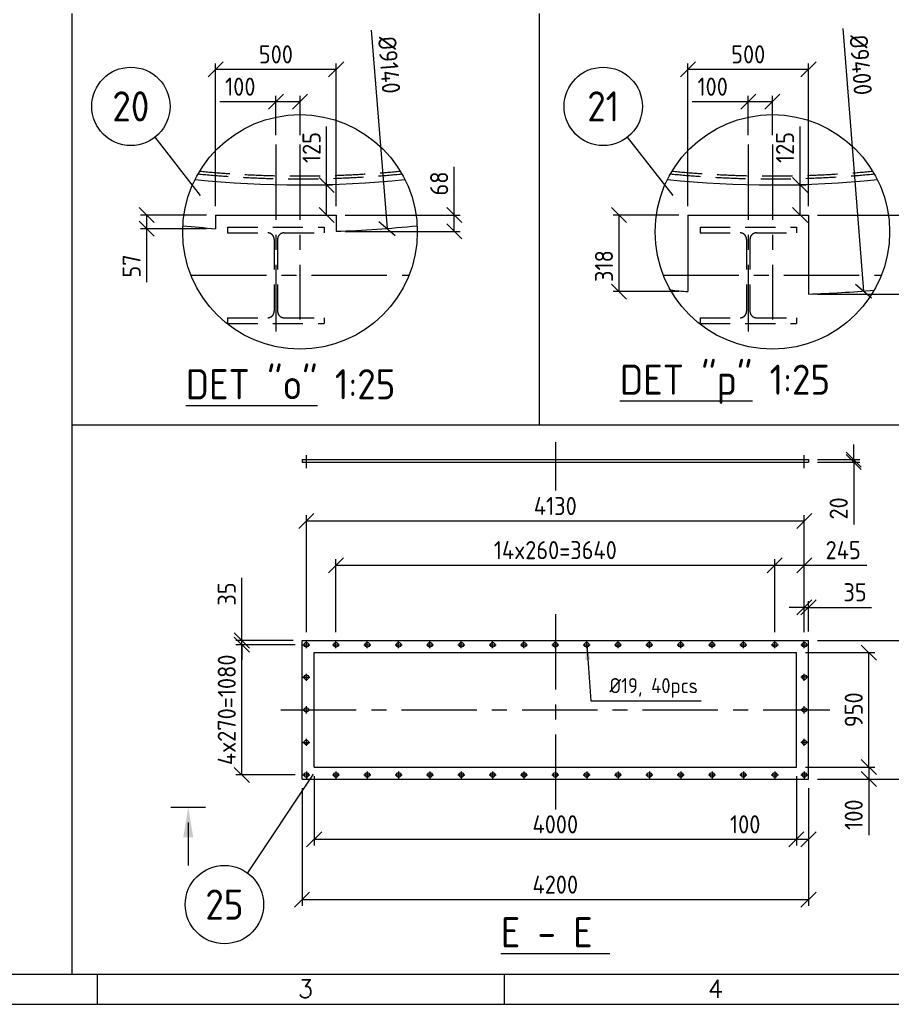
# Model space of a CAD drawing. Extents: x 0 to 84100, y 0 to 59400.
# Tile 2 of 25: x 14458 to 28916, y 500 to 16835. Entities that reach past the tile are written whole.
import ezdxf
from ezdxf.enums import TextEntityAlignment as Align

# ---------------------------------------------------------------- set-up
doc = ezdxf.new("R2010")
doc.units = 0
doc.header["$LTSCALE"] = 1000
doc.linetypes.add('CENTER', pattern=[2, 1.25, -0.25, 0.25, -0.25])
doc.linetypes.add('DASHED', pattern=[0.75, 0.5, -0.25])
doc.layers.get('0').update_dxf_attribs({"linetype": 'CONTINUOUS'})
doc.layers.get('DEFPOINTS').update_dxf_attribs({"linetype": 'CONTINUOUS'})
for name, color, linetype in [('STG-CEN-18', 1, 'CENTER'), ('STG-CON-50', 4, 'CONTINUOUS'), ('STG-DAS-18', 1, 'DASHED'), ('STX-DIM-18', 1, 'CONTINUOUS'), ('STX-INFO-25', 2, 'CONTINUOUS'), ('STX-NUM-25', 1, 'CONTINUOUS'), ('STX-RAS-18', 1, 'CONTINUOUS')]:
    doc.layers.add(name, color=color, linetype=linetype)
doc.styles.add('ROMANS', font='romans.shx')
doc.styles.get("Standard").update_dxf_attribs({"font": 'isocp.shx'})
doc.dimstyles.get("Standard").update_dxf_attribs({"dimscale": 100, "dimtxt": 3, "dimasz": 2.5, "dimexe": 1, "dimexo": 1.25, "dimgap": 0.6, "dimtad": 1, "dimtih": 1, "dimtoh": 1, "dimdec": 1, "dimzin": 0, "dimtxsty": 'STANDARD', "dimblk1": 'OBLIQUE', "dimblk2": 'OBLIQUE', "dimsah": 1, "dimcen": 0.09, "dimclrd": 1, "dimclre": 1, "dimclrt": 1, "dimazin": 3, "dimtfac": 1, "dimtdec": 1, "dimtofl": 0, "dimtmove": 0, "dimatfit": 3, "dimtolj": 1, "dimtzin": 0})
doc.dimstyles.new('STANDARD$0', dxfattribs={"dimscale": 100, "dimtxt": 3, "dimasz": 2.5, "dimexe": 1, "dimexo": 1.5, "dimgap": 1, "dimtad": 1, "dimdec": 0, "dimzin": 1, "dimtxsty": 'STANDARD', "dimblk": 'OBLIQUE', "dimcen": 0.09, "dimclrd": 1, "dimclre": 1, "dimclrt": 1, "dimazin": 3, "dimtfac": 1, "dimtdec": 0, "dimtmove": 0, "dimatfit": 3, "dimtolj": 1, "dimtzin": 1})

# ---------------------------------------------------------------- blocks, each defined once
blk = doc.blocks.new('_OBLIQUE')
at = {"color": 0, "linetype": 'BYBLOCK'}
blk.add_line((-0.5, -0.5), (0.5, 0.5), dxfattribs=at)
blk = doc.blocks.new('*D77')
at = {"layer": 'DEFPOINTS', "color": 0, "linetype": 'CONTINUOUS'}
for p in [(27543, 7086), (27543, 6536), (27473, 6525)]:
    blk.add_point(p, dxfattribs=at)
at = {"layer": 'STX-DIM-18', "color": 1, "linetype": 'CONTINUOUS'}
for p, q in [((27473, 7086), (27223, 7086)), ((27473, 6675), (27473, 7186)), ((27473, 7086), (27543, 7086)), ((27543, 6686), (27543, 7186)), ((27543, 7086), (28586, 7086))]:
    blk.add_line(p, q, dxfattribs=at)
at = {"layer": 'STX-DIM-18', "color": 1, "linetype": 'CONTINUOUS', "xscale": 250, "yscale": 250, "zscale": 250}
blk.add_blockref('_OBLIQUE', (27473, 7086), dxfattribs=at)
at = {"layer": 'STX-DIM-18', "color": 1, "linetype": 'CONTINUOUS', "xscale": 250, "yscale": 250, "zscale": 250, "rotation": 180}
blk.add_blockref('_OBLIQUE', (27543, 7086), dxfattribs=at)
at = {"layer": 'STX-DIM-18', "color": 1, "linetype": 'CONTINUOUS', "insert": (28315, 7336), "char_height": 300, "attachment_point": 5}
blk.add_mtext('\\A1;35', dxfattribs=at)
blk = doc.blocks.new('*D78')
at = {"layer": 'DEFPOINTS', "color": 0, "linetype": 'CONTINUOUS'}
for p in [(26983, 7785), (19703, 6525), (26983, 6525)]:
    blk.add_point(p, dxfattribs=at)
at = {"layer": 'STX-DIM-18', "color": 1, "linetype": 'CONTINUOUS'}
for p, q in [((19703, 6675), (19703, 7885)), ((26983, 6675), (26983, 7885)), ((19703, 7785), (26983, 7785))]:
    blk.add_line(p, q, dxfattribs=at)
at = {"layer": 'STX-DIM-18', "color": 1, "linetype": 'CONTINUOUS', "xscale": 250, "yscale": 250, "zscale": 250, "rotation": 180}
blk.add_blockref('_OBLIQUE', (19703, 7785), dxfattribs=at)
at = {"layer": 'STX-DIM-18', "color": 1, "linetype": 'CONTINUOUS', "xscale": 250, "yscale": 250, "zscale": 250}
blk.add_blockref('_OBLIQUE', (26983, 7785), dxfattribs=at)
at = {"layer": 'STX-DIM-18', "color": 1, "linetype": 'CONTINUOUS', "insert": (23343, 8035), "char_height": 300, "attachment_point": 5}
blk.add_mtext('\\A1;14x260=3640', dxfattribs=at)
blk = doc.blocks.new('*D79')
at = {"layer": 'DEFPOINTS', "color": 0, "linetype": 'CONTINUOUS'}
for p in [(27473, 7785), (26983, 6525), (27473, 6525)]:
    blk.add_point(p, dxfattribs=at)
at = {"layer": 'STX-DIM-18', "color": 1, "linetype": 'CONTINUOUS'}
for p, q in [((26983, 6675), (26983, 7885)), ((27473, 6675), (27473, 7885)), ((26983, 7785), (27473, 7785)), ((27473, 7785), (28513, 7785))]:
    blk.add_line(p, q, dxfattribs=at)
at = {"layer": 'STX-DIM-18', "color": 1, "linetype": 'CONTINUOUS', "xscale": 250, "yscale": 250, "zscale": 250, "rotation": 180}
blk.add_blockref('_OBLIQUE', (26983, 7785), dxfattribs=at)
at = {"layer": 'STX-DIM-18', "color": 1, "linetype": 'CONTINUOUS', "xscale": 250, "yscale": 250, "zscale": 250}
blk.add_blockref('_OBLIQUE', (27473, 7785), dxfattribs=at)
at = {"layer": 'STX-DIM-18', "color": 1, "linetype": 'CONTINUOUS', "insert": (28118, 8035), "char_height": 300, "attachment_point": 5}
blk.add_mtext('\\A1;245', dxfattribs=at)
blk = doc.blocks.new('*D80')
at = {"layer": 'DEFPOINTS', "color": 0, "linetype": 'CONTINUOUS'}
for p in [(19213, 8517), (19213, 6525), (27473, 6525)]:
    blk.add_point(p, dxfattribs=at)
at = {"layer": 'STX-DIM-18', "color": 1, "linetype": 'CONTINUOUS'}
for p, q in [((19213, 6675), (19213, 8617)), ((27473, 8517), (19213, 8517)), ((27473, 6675), (27473, 8617))]:
    blk.add_line(p, q, dxfattribs=at)
at = {"layer": 'STX-DIM-18', "color": 1, "linetype": 'CONTINUOUS', "xscale": 250, "yscale": 250, "zscale": 250, "rotation": 180}
blk.add_blockref('_OBLIQUE', (19213, 8517), dxfattribs=at)
at = {"layer": 'STX-DIM-18', "color": 1, "linetype": 'CONTINUOUS', "xscale": 250, "yscale": 250, "zscale": 250}
blk.add_blockref('_OBLIQUE', (27473, 8517), dxfattribs=at)
at = {"layer": 'STX-DIM-18', "color": 1, "linetype": 'CONTINUOUS', "insert": (23343, 8767), "char_height": 300, "attachment_point": 5}
blk.add_mtext('\\A1;4130', dxfattribs=at)
blk = doc.blocks.new('*D81')
at = {"layer": 'DEFPOINTS', "color": 0, "linetype": 'CONTINUOUS'}
for p in [(18143, 6536), (19143, 6536), (19154, 6466)]:
    blk.add_point(p, dxfattribs=at)
at = {"layer": 'STX-DIM-18', "color": 1, "linetype": 'CONTINUOUS'}
for p, q in [((18143, 6536), (18143, 7578)), ((18993, 6536), (18043, 6536)), ((18143, 6466), (18143, 6536)), ((19004, 6466), (18043, 6466)), ((18143, 6466), (18143, 6216))]:
    blk.add_line(p, q, dxfattribs=at)
at = {"layer": 'STX-DIM-18', "color": 1, "linetype": 'CONTINUOUS', "xscale": 250, "yscale": 250, "zscale": 250}
for p, rotation in [((18143, 6536), 270), ((18143, 6466), 90)]:
    blk.add_blockref('_OBLIQUE', p, dxfattribs=dict(at, rotation=rotation))
at = {"layer": 'STX-DIM-18', "color": 1, "linetype": 'CONTINUOUS', "insert": (17893, 7307), "char_height": 300, "attachment_point": 5, "rotation": 90}
blk.add_mtext('\\A1;35', dxfattribs=at)
blk = doc.blocks.new('*D82')
at = {"layer": 'DEFPOINTS', "color": 0, "linetype": 'CONTINUOUS'}
for p in [(19343, 4436), (27343, 4436), (19343, 3236)]:
    blk.add_point(p, dxfattribs=at)
at = {"layer": 'STX-DIM-18', "color": 1, "linetype": 'CONTINUOUS'}
for p, q in [((19343, 4286), (19343, 3136)), ((27343, 4286), (27343, 3136)), ((27343, 3236), (19343, 3236))]:
    blk.add_line(p, q, dxfattribs=at)
at = {"layer": 'STX-DIM-18', "color": 1, "linetype": 'CONTINUOUS', "xscale": 250, "yscale": 250, "zscale": 250, "rotation": 180}
blk.add_blockref('_OBLIQUE', (19343, 3236), dxfattribs=at)
at = {"layer": 'STX-DIM-18', "color": 1, "linetype": 'CONTINUOUS', "xscale": 250, "yscale": 250, "zscale": 250}
blk.add_blockref('_OBLIQUE', (27343, 3236), dxfattribs=at)
at = {"layer": 'STX-DIM-18', "color": 1, "linetype": 'CONTINUOUS', "insert": (23343, 3486), "char_height": 300, "attachment_point": 5}
blk.add_mtext('\\A1;4000', dxfattribs=at)
blk = doc.blocks.new('*D83')
at = {"layer": 'DEFPOINTS', "color": 0, "linetype": 'CONTINUOUS'}
for p in [(19143, 4236), (27543, 4236), (19143, 2236)]:
    blk.add_point(p, dxfattribs=at)
at = {"layer": 'STX-DIM-18', "color": 1, "linetype": 'CONTINUOUS'}
for p, q in [((19143, 4086), (19143, 2136)), ((27543, 4086), (27543, 2136)), ((27543, 2236), (19143, 2236))]:
    blk.add_line(p, q, dxfattribs=at)
at = {"layer": 'STX-DIM-18', "color": 1, "linetype": 'CONTINUOUS', "xscale": 250, "yscale": 250, "zscale": 250, "rotation": 180}
blk.add_blockref('_OBLIQUE', (19143, 2236), dxfattribs=at)
at = {"layer": 'STX-DIM-18', "color": 1, "linetype": 'CONTINUOUS', "xscale": 250, "yscale": 250, "zscale": 250}
blk.add_blockref('_OBLIQUE', (27543, 2236), dxfattribs=at)
at = {"layer": 'STX-DIM-18', "color": 1, "linetype": 'CONTINUOUS', "insert": (23343, 2486), "char_height": 300, "attachment_point": 5}
blk.add_mtext('\\A1;4200', dxfattribs=at)
blk = doc.blocks.new('*D84')
at = {"layer": 'DEFPOINTS', "color": 0, "linetype": 'CONTINUOUS'}
for p in [(27343, 4436), (27543, 4236), (27543, 3236)]:
    blk.add_point(p, dxfattribs=at)
at = {"layer": 'STX-DIM-18', "color": 1, "linetype": 'CONTINUOUS'}
for p, q in [((27343, 4286), (27343, 3136)), ((27543, 4086), (27543, 3136)), ((27343, 3236), (26153, 3236)), ((27543, 3236), (27343, 3236))]:
    blk.add_line(p, q, dxfattribs=at)
at = {"layer": 'STX-DIM-18', "color": 1, "linetype": 'CONTINUOUS', "xscale": 250, "yscale": 250, "zscale": 250, "rotation": 180}
blk.add_blockref('_OBLIQUE', (27343, 3236), dxfattribs=at)
at = {"layer": 'STX-DIM-18', "color": 1, "linetype": 'CONTINUOUS', "xscale": 250, "yscale": 250, "zscale": 250}
blk.add_blockref('_OBLIQUE', (27543, 3236), dxfattribs=at)
at = {"layer": 'STX-DIM-18', "color": 1, "linetype": 'CONTINUOUS', "insert": (26493, 3486), "char_height": 300, "attachment_point": 5}
blk.add_mtext('\\A1;100', dxfattribs=at)
blk = doc.blocks.new('*D85')
at = {"layer": 'DEFPOINTS', "color": 0, "linetype": 'CONTINUOUS'}
for p in [(27343, 6336), (28543, 6336), (27343, 4436)]:
    blk.add_point(p, dxfattribs=at)
at = {"layer": 'STX-DIM-18', "color": 1, "linetype": 'CONTINUOUS'}
for p, q in [((27493, 6336), (28643, 6336)), ((28543, 4436), (28543, 6336)), ((27493, 4436), (28643, 4436))]:
    blk.add_line(p, q, dxfattribs=at)
at = {"layer": 'STX-DIM-18', "color": 1, "linetype": 'CONTINUOUS', "xscale": 250, "yscale": 250, "zscale": 250}
for p, rotation in [((28543, 6336), 90), ((28543, 4436), 270)]:
    blk.add_blockref('_OBLIQUE', p, dxfattribs=dict(at, rotation=rotation))
at = {"layer": 'STX-DIM-18', "color": 1, "linetype": 'CONTINUOUS', "insert": (28293, 5386), "char_height": 300, "attachment_point": 5, "rotation": 90}
blk.add_mtext('\\A1;950', dxfattribs=at)
blk = doc.blocks.new('*D86')
at = {"layer": 'DEFPOINTS', "color": 0, "linetype": 'CONTINUOUS'}
for p in [(27543, 6536), (29543, 6536), (27543, 4236)]:
    blk.add_point(p, dxfattribs=at)
at = {"layer": 'STX-DIM-18', "color": 1, "linetype": 'CONTINUOUS'}
for p, q in [((27693, 6536), (29643, 6536)), ((29543, 4236), (29543, 6536)), ((27693, 4236), (29643, 4236))]:
    blk.add_line(p, q, dxfattribs=at)
at = {"layer": 'STX-DIM-18', "color": 1, "linetype": 'CONTINUOUS', "xscale": 250, "yscale": 250, "zscale": 250}
for p, rotation in [((29543, 6536), 90), ((29543, 4236), 270)]:
    blk.add_blockref('_OBLIQUE', p, dxfattribs=dict(at, rotation=rotation))
at = {"layer": 'STX-DIM-18', "color": 1, "linetype": 'CONTINUOUS', "insert": (29293, 5386), "char_height": 300, "attachment_point": 5, "rotation": 90}
blk.add_mtext('\\A1;1150', dxfattribs=at)
blk = doc.blocks.new('*D87')
at = {"layer": 'DEFPOINTS', "color": 0, "linetype": 'CONTINUOUS'}
for p in [(27343, 4436), (27543, 4236), (28543, 4236)]:
    blk.add_point(p, dxfattribs=at)
at = {"layer": 'STX-DIM-18', "color": 1, "linetype": 'CONTINUOUS'}
for p, q in [((27493, 4436), (28643, 4436)), ((28543, 4436), (28543, 4236)), ((27693, 4236), (28643, 4236)), ((28543, 4236), (28543, 3306))]:
    blk.add_line(p, q, dxfattribs=at)
at = {"layer": 'STX-DIM-18', "color": 1, "linetype": 'CONTINUOUS', "xscale": 250, "yscale": 250, "zscale": 250}
for p, rotation in [((28543, 4436), 90), ((28543, 4236), 270)]:
    blk.add_blockref('_OBLIQUE', p, dxfattribs=dict(at, rotation=rotation))
at = {"layer": 'STX-DIM-18', "color": 1, "linetype": 'CONTINUOUS', "insert": (28293, 3646), "char_height": 300, "attachment_point": 5, "rotation": 90}
blk.add_mtext('\\A1;100', dxfattribs=at)
blk = doc.blocks.new('*D88')
at = {"layer": 'DEFPOINTS', "color": 0, "linetype": 'CONTINUOUS'}
for p in [(27543, 9536), (27543, 9496), (28293, 9536)]:
    blk.add_point(p, dxfattribs=at)
at = {"layer": 'STX-DIM-18', "color": 1, "linetype": 'CONTINUOUS'}
for p, q in [((28293, 9536), (28293, 9786)), ((27693, 9536), (28393, 9536)), ((27693, 9496), (28393, 9496)), ((28293, 9536), (28293, 9496)), ((28293, 9496), (28293, 8459))]:
    blk.add_line(p, q, dxfattribs=at)
at = {"layer": 'STX-DIM-18', "color": 1, "linetype": 'CONTINUOUS', "xscale": 250, "yscale": 250, "zscale": 250}
for p, rotation in [((28293, 9536), 270), ((28293, 9496), 90)]:
    blk.add_blockref('_OBLIQUE', p, dxfattribs=dict(at, rotation=rotation))
at = {"layer": 'STX-DIM-18', "color": 1, "linetype": 'CONTINUOUS', "insert": (28043, 8727), "char_height": 300, "attachment_point": 5, "rotation": 90}
blk.add_mtext('\\A1;20', dxfattribs=at)
blk = doc.blocks.new('*D138')
at = {"layer": 'DEFPOINTS', "color": 0, "linetype": 'CONTINUOUS'}
for p in [(18143, 6466), (19175, 6466), (19175, 4306)]:
    blk.add_point(p, dxfattribs=at)
at = {"layer": 'STX-DIM-18', "color": 1, "linetype": 'CONTINUOUS'}
for p, q in [((19025, 6466), (18043, 6466)), ((18143, 4306), (18143, 6466)), ((19025, 4306), (18043, 4306))]:
    blk.add_line(p, q, dxfattribs=at)
at = {"layer": 'STX-DIM-18', "color": 1, "linetype": 'CONTINUOUS', "xscale": 250, "yscale": 250, "zscale": 250}
for p, rotation in [((18143, 6466), 90), ((18143, 4306), 270)]:
    blk.add_blockref('_OBLIQUE', p, dxfattribs=dict(at, rotation=rotation))
at = {"layer": 'STX-DIM-18', "color": 1, "linetype": 'CONTINUOUS', "insert": (17893, 5386), "char_height": 300, "attachment_point": 5, "rotation": 90}
blk.add_mtext('\\A1;4x270=1080', dxfattribs=at)
blk = doc.blocks.new('A1')
at = {"color": 4, "linetype": 'CONTINUOUS'}
blk.add_line((25, 10), (831, 10), dxfattribs=at)
at = {"color": 2, "linetype": 'CONTINUOUS'}
for p, q in [((157.5, 5), (157.5, 10)), ((225, 5), (225, 10)), ((20, 5), (836, 5))]:
    blk.add_line(p, q, dxfattribs=at)
at = {"color": 2, "style": 'ROMANS'}
for s, p in [('3', (192, 6.07)), ('4', (260, 6.07))]:
    blk.add_text(s, height=3, dxfattribs=at).set_placement(p, align=Align.CENTER)
blk = doc.blocks.new('*D216')
at = {"layer": 'DEFPOINTS', "color": 0}
for p in [(19708, 13594), (21666, 13594), (19708, 13324)]:
    blk.add_point(p, dxfattribs=at)
at = {"layer": 'STX-RAS-18', "color": 1}
for p, q in [((21666, 13594), (21666, 14392)), ((19858, 13594), (21766, 13594)), ((21666, 13324), (21666, 13594)), ((19858, 13324), (21766, 13324))]:
    blk.add_line(p, q, dxfattribs=at)
at = {"layer": 'STX-RAS-18', "color": 1, "xscale": 250, "yscale": 250, "zscale": 250}
for p, rotation in [((21666, 13594), 90), ((21666, 13324), 270)]:
    blk.add_blockref('_OBLIQUE', p, dxfattribs=dict(at, rotation=rotation))
at = {"layer": 'STX-RAS-18', "color": 1, "insert": (21416, 14118), "char_height": 300, "attachment_point": 5, "rotation": 90}
blk.add_mtext('\\A1;68', dxfattribs=at)
blk = doc.blocks.new('*D217')
at = {"layer": 'DEFPOINTS', "color": 0}
for p in [(17708, 16010), (17708, 13594), (19708, 13594)]:
    blk.add_point(p, dxfattribs=at)
at = {"layer": 'STX-RAS-18', "color": 1}
for p, q in [((17708, 13744), (17708, 16110)), ((19708, 16010), (17708, 16010)), ((19708, 13744), (19708, 16110))]:
    blk.add_line(p, q, dxfattribs=at)
at = {"layer": 'STX-RAS-18', "color": 1, "xscale": 250, "yscale": 250, "zscale": 250, "rotation": 180}
blk.add_blockref('_OBLIQUE', (17708, 16010), dxfattribs=at)
at = {"layer": 'STX-RAS-18', "color": 1, "xscale": 250, "yscale": 250, "zscale": 250}
blk.add_blockref('_OBLIQUE', (19708, 16010), dxfattribs=at)
at = {"layer": 'STX-RAS-18', "color": 1, "insert": (18708, 16260), "char_height": 300, "attachment_point": 5}
blk.add_mtext('\\A1;500', dxfattribs=at)
blk = doc.blocks.new('*D218')
at = {"layer": 'DEFPOINTS', "color": 0}
for p in [(16564, 13594), (17708, 13594), (17708, 13368)]:
    blk.add_point(p, dxfattribs=at)
at = {"layer": 'STX-RAS-18', "color": 1}
for p, q in [((17558, 13594), (16464, 13594)), ((16564, 13594), (16564, 13368)), ((17558, 13368), (16464, 13368)), ((16564, 13368), (16564, 12483))]:
    blk.add_line(p, q, dxfattribs=at)
at = {"layer": 'STX-RAS-18', "color": 1, "xscale": 250, "yscale": 250, "zscale": 250}
for p, rotation in [((16564, 13594), 90), ((16564, 13368), 270)]:
    blk.add_blockref('_OBLIQUE', p, dxfattribs=dict(at, rotation=rotation))
at = {"layer": 'STX-RAS-18', "color": 1, "insert": (16314, 12748), "char_height": 300, "attachment_point": 5, "rotation": 90}
blk.add_mtext('\\A1;57', dxfattribs=at)
blk = doc.blocks.new('*D219')
at = {"layer": 'DEFPOINTS', "color": 0}
for p in [(18708, 15474), (18708, 14767), (19108, 14767)]:
    blk.add_point(p, dxfattribs=at)
at = {"layer": 'STX-RAS-18', "color": 1}
for p, q in [((18708, 14917), (18708, 15574)), ((19108, 14917), (19108, 15574)), ((18708, 15474), (17777, 15474)), ((19108, 15474), (18708, 15474))]:
    blk.add_line(p, q, dxfattribs=at)
at = {"layer": 'STX-RAS-18', "color": 1, "xscale": 250, "yscale": 250, "zscale": 250, "rotation": 180}
blk.add_blockref('_OBLIQUE', (18708, 15474), dxfattribs=at)
at = {"layer": 'STX-RAS-18', "color": 1, "xscale": 250, "yscale": 250, "zscale": 250}
blk.add_blockref('_OBLIQUE', (19108, 15474), dxfattribs=at)
at = {"layer": 'STX-RAS-18', "color": 1, "insert": (18117, 15724), "char_height": 300, "attachment_point": 5}
blk.add_mtext('\\A1;100', dxfattribs=at)
blk = doc.blocks.new('*D220')
at = {"layer": 'DEFPOINTS', "color": 0}
for p in [(17664, 49817), (20552, 13372)]:
    blk.add_point(p, dxfattribs=at)
at = {"layer": 'STX-RAS-18', "color": 1}
blk.add_line((20291, 16660), (20552, 13372), dxfattribs=at)
at = {"layer": 'STX-RAS-18', "color": 1, "xscale": 250, "yscale": 250, "zscale": 250, "rotation": 274.5307406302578}
blk.add_blockref('_OBLIQUE', (20552, 13372), dxfattribs=at)
at = {"layer": 'STX-RAS-18', "color": 1, "insert": (20587, 16086), "char_height": 300, "attachment_point": 5, "rotation": 274.5307}
blk.add_mtext('\\A1;%%C9140', dxfattribs=at)
blk = doc.blocks.new('*D222')
at = {"layer": 'DEFPOINTS', "color": 0}
for p in [(25499, 49817), (28455, 12334)]:
    blk.add_point(p, dxfattribs=at)
at = {"layer": 'STX-RAS-18', "color": 1}
blk.add_line((28112, 16689), (28455, 12334), dxfattribs=at)
at = {"layer": 'STX-RAS-18', "color": 1, "xscale": 250, "yscale": 250, "zscale": 250, "rotation": 274.5086779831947}
blk.add_blockref('_OBLIQUE', (28455, 12334), dxfattribs=at)
at = {"layer": 'STX-RAS-18', "color": 1, "insert": (28410, 16085), "char_height": 300, "attachment_point": 5, "rotation": 274.5087}
blk.add_mtext('\\A1;%%C9400', dxfattribs=at)
blk = doc.blocks.new('*D226')
at = {"layer": 'DEFPOINTS', "color": 0}
for p in [(26543, 15474), (26543, 14767), (26943, 14767)]:
    blk.add_point(p, dxfattribs=at)
at = {"layer": 'STX-RAS-18', "color": 1}
for p, q in [((26543, 14917), (26543, 15574)), ((26943, 14917), (26943, 15574)), ((26543, 15474), (25613, 15474)), ((26943, 15474), (26543, 15474))]:
    blk.add_line(p, q, dxfattribs=at)
at = {"layer": 'STX-RAS-18', "color": 1, "xscale": 250, "yscale": 250, "zscale": 250, "rotation": 180}
blk.add_blockref('_OBLIQUE', (26543, 15474), dxfattribs=at)
at = {"layer": 'STX-RAS-18', "color": 1, "xscale": 250, "yscale": 250, "zscale": 250}
blk.add_blockref('_OBLIQUE', (26943, 15474), dxfattribs=at)
at = {"layer": 'STX-RAS-18', "color": 1, "insert": (25953, 15724), "char_height": 300, "attachment_point": 5}
blk.add_mtext('\\A1;100', dxfattribs=at)
blk = doc.blocks.new('*D224')
at = {"layer": 'DEFPOINTS', "color": 0}
for p in [(25543, 16010), (25543, 13594), (27543, 13594)]:
    blk.add_point(p, dxfattribs=at)
at = {"layer": 'STX-RAS-18', "color": 1}
for p, q in [((25543, 13744), (25543, 16110)), ((27543, 16010), (25543, 16010)), ((27543, 13744), (27543, 16110))]:
    blk.add_line(p, q, dxfattribs=at)
at = {"layer": 'STX-RAS-18', "color": 1, "xscale": 250, "yscale": 250, "zscale": 250, "rotation": 180}
blk.add_blockref('_OBLIQUE', (25543, 16010), dxfattribs=at)
at = {"layer": 'STX-RAS-18', "color": 1, "xscale": 250, "yscale": 250, "zscale": 250}
blk.add_blockref('_OBLIQUE', (27543, 16010), dxfattribs=at)
at = {"layer": 'STX-RAS-18', "color": 1, "insert": (26543, 16260), "char_height": 300, "attachment_point": 5}
blk.add_mtext('\\A1;500', dxfattribs=at)
blk = doc.blocks.new('*D223')
at = {"layer": 'DEFPOINTS', "color": 0}
for p in [(27543, 13594), (29502, 13594), (27543, 12284)]:
    blk.add_point(p, dxfattribs=at)
at = {"layer": 'STX-RAS-18', "color": 1}
for p, q in [((27693, 13594), (29602, 13594)), ((29502, 12284), (29502, 13594)), ((27693, 12284), (29602, 12284))]:
    blk.add_line(p, q, dxfattribs=at)
at = {"layer": 'STX-RAS-18', "color": 1, "xscale": 250, "yscale": 250, "zscale": 250}
for p, rotation in [((29502, 13594), 90), ((29502, 12284), 270)]:
    blk.add_blockref('_OBLIQUE', p, dxfattribs=dict(at, rotation=rotation))
at = {"layer": 'STX-RAS-18', "color": 1, "insert": (29252, 12939), "char_height": 300, "attachment_point": 5, "rotation": 90}
blk.add_mtext('\\A1;328', dxfattribs=at)
blk = doc.blocks.new('*D225')
at = {"layer": 'DEFPOINTS', "color": 0}
for p in [(24400, 13594), (25543, 13594), (25543, 12325)]:
    blk.add_point(p, dxfattribs=at)
at = {"layer": 'STX-RAS-18', "color": 1}
for p, q in [((25393, 13594), (24300, 13594)), ((24400, 12325), (24400, 13594)), ((25393, 12325), (24300, 12325))]:
    blk.add_line(p, q, dxfattribs=at)
at = {"layer": 'STX-RAS-18', "color": 1, "xscale": 250, "yscale": 250, "zscale": 250}
for p, rotation in [((24400, 13594), 90), ((24400, 12325), 270)]:
    blk.add_blockref('_OBLIQUE', p, dxfattribs=dict(at, rotation=rotation))
at = {"layer": 'STX-RAS-18', "color": 1, "insert": (24150, 12748), "char_height": 300, "attachment_point": 5, "rotation": 90}
blk.add_mtext('\\A1;318', dxfattribs=at)
blk = doc.blocks.new('*D227')
at = {"layer": 'DEFPOINTS', "color": 0}
for p in [(19108, 14094), (19108, 13594), (19549, 13594)]:
    blk.add_point(p, dxfattribs=at)
at = {"layer": 'STX-RAS-18', "color": 1}
for p, q in [((19549, 14094), (19549, 15061)), ((19258, 14094), (19649, 14094)), ((19549, 13594), (19549, 14094)), ((19258, 13594), (19649, 13594))]:
    blk.add_line(p, q, dxfattribs=at)
at = {"layer": 'STX-RAS-18', "color": 1, "xscale": 250, "yscale": 250, "zscale": 250}
for p, rotation in [((19549, 14094), 90), ((19549, 13594), 270)]:
    blk.add_blockref('_OBLIQUE', p, dxfattribs=dict(at, rotation=rotation))
at = {"layer": 'STX-RAS-18', "color": 1, "insert": (19299, 14715), "char_height": 300, "attachment_point": 5, "rotation": 90}
blk.add_mtext('\\A1;125', dxfattribs=at)
blk = doc.blocks.new('*D228')
at = {"layer": 'DEFPOINTS', "color": 0}
for p in [(26943, 14094), (26943, 13594), (27404, 13594)]:
    blk.add_point(p, dxfattribs=at)
at = {"layer": 'STX-RAS-18', "color": 1}
for p, q in [((27404, 14094), (27404, 15061)), ((27093, 14094), (27504, 14094)), ((27404, 13594), (27404, 14094)), ((27093, 13594), (27504, 13594))]:
    blk.add_line(p, q, dxfattribs=at)
at = {"layer": 'STX-RAS-18', "color": 1, "xscale": 250, "yscale": 250, "zscale": 250}
for p, rotation in [((27404, 14094), 90), ((27404, 13594), 270)]:
    blk.add_blockref('_OBLIQUE', p, dxfattribs=dict(at, rotation=rotation))
at = {"layer": 'STX-RAS-18', "color": 1, "insert": (27154, 14715), "char_height": 300, "attachment_point": 5, "rotation": 90}
blk.add_mtext('\\A1;125', dxfattribs=at)

msp = doc.modelspace()

# ---------------------------------------------------------------- linework, layer by layer
at = {"layer": 'STG-CEN-18', "color": 1, "linetype": 'CENTER'}
for p, q in [((18707.543, 14767.027), (18707.543, 11663.876)), ((19107.543, 14767.027), (19107.543, 11861.886)), ((26543.449, 14767.027), (26543.449, 11663.876)), ((26943.449, 14767.027), (26943.449, 11861.886)), ((17300.04, 12594.456), (20915.045, 12594.456)), ((25135.946, 12594.456), (28750.951, 12594.456)), ((23343.362, 9826.543), (23343.362, 9026.949)), ((19213.362, 9395.431), (19213.362, 9608.197)), ((27473.362, 9395.431), (27473.362, 9608.197)), ((23343.362, 6973.915), (23343.362, 3734.705)), ((19154.312, 6465.818), (19272.412, 6465.818)), ((19213.362, 6406.768), (19213.362, 6524.868)), ((19644.312, 6465.818), (19762.412, 6465.818)), ((19703.362, 6406.768), (19703.362, 6524.868)), ((20164.312, 6465.818), (20282.412, 6465.818)), ((20223.362, 6406.768), (20223.362, 6524.868)), ((20684.312, 6465.818), (20802.412, 6465.818)), ((20743.362, 6406.768), (20743.362, 6524.868)), ((21204.312, 6465.818), (21322.412, 6465.818)), ((21263.362, 6406.768), (21263.362, 6524.868)), ((21724.312, 6465.818), (21842.412, 6465.818)), ((21783.362, 6406.768), (21783.362, 6524.868)), ((22244.312, 6465.818), (22362.412, 6465.818)), ((22303.362, 6406.768), (22303.362, 6524.868)), ((22764.312, 6465.818), (22882.412, 6465.818)), ((22823.362, 6406.768), (22823.362, 6524.868)), ((23284.312, 6465.818), (23402.412, 6465.818)), ((23343.362, 6406.768), (23343.362, 6524.868)), ((23804.312, 6465.818), (23922.412, 6465.818)), ((23863.362, 6406.768), (23863.362, 6524.868)), ((24324.312, 6465.818), (24442.412, 6465.818)), ((24383.362, 6406.768), (24383.362, 6524.868)), ((24844.312, 6465.818), (24962.412, 6465.818)), ((24903.362, 6406.768), (24903.362, 6524.868)), ((25364.312, 6465.818), (25482.412, 6465.818)), ((25423.362, 6406.768), (25423.362, 6524.868)), ((25884.312, 6465.818), (26002.412, 6465.818)), ((25943.362, 6406.768), (25943.362, 6524.868)), ((26404.312, 6465.818), (26522.412, 6465.818)), ((26463.362, 6406.768), (26463.362, 6524.868)), ((26924.312, 6465.818), (27042.412, 6465.818)), ((26983.362, 6406.768), (26983.362, 6524.868)), ((27414.312, 6465.818), (27532.412, 6465.818)), ((27473.362, 6406.768), (27473.362, 6524.868)), ((19154.312, 5925.818), (19272.412, 5925.818)), ((19213.362, 5866.768), (19213.362, 5984.868)), ((27532.412, 5925.818), (27414.312, 5925.818)), ((27473.362, 5866.768), (27473.362, 5984.868)), ((19213.362, 5326.768), (19213.362, 5444.868)), ((27473.362, 5326.768), (27473.362, 5444.868)), ((18791.132, 5385.818), (27895.592, 5385.818)), ((19154.312, 5385.818), (19272.412, 5385.818)), ((27532.412, 5385.818), (27414.312, 5385.818)), ((19213.362, 4786.768), (19213.362, 4904.868)), ((27473.362, 4786.768), (27473.362, 4904.868)), ((19154.312, 4845.818), (19272.412, 4845.818)), ((27532.412, 4845.818), (27414.312, 4845.818)), ((19154.312, 4305.818), (19272.412, 4305.818)), ((19213.362, 4364.868), (19213.362, 4246.768)), ((19644.312, 4305.818), (19762.412, 4305.818)), ((19703.362, 4364.868), (19703.362, 4246.768)), ((20164.312, 4305.818), (20282.412, 4305.818)), ((20223.362, 4364.868), (20223.362, 4246.768)), ((20684.312, 4305.818), (20802.412, 4305.818)), ((20743.362, 4364.868), (20743.362, 4246.768)), ((21204.312, 4305.818), (21322.412, 4305.818)), ((21263.362, 4364.868), (21263.362, 4246.768)), ((21724.312, 4305.818), (21842.412, 4305.818)), ((21783.362, 4364.868), (21783.362, 4246.768)), ((22244.312, 4305.818), (22362.412, 4305.818)), ((22303.362, 4364.868), (22303.362, 4246.768)), ((22764.312, 4305.818), (22882.412, 4305.818)), ((22823.362, 4364.868), (22823.362, 4246.768)), ((23284.312, 4305.818), (23402.412, 4305.818)), ((23343.362, 4364.868), (23343.362, 4246.768)), ((23804.312, 4305.818), (23922.412, 4305.818)), ((23863.362, 4364.868), (23863.362, 4246.768)), ((24324.312, 4305.818), (24442.412, 4305.818)), ((24383.362, 4364.868), (24383.362, 4246.768)), ((24844.312, 4305.818), (24962.412, 4305.818)), ((24903.362, 4364.868), (24903.362, 4246.768)), ((25364.312, 4305.818), (25482.412, 4305.818)), ((25423.362, 4364.868), (25423.362, 4246.768)), ((25884.312, 4305.818), (26002.412, 4305.818)), ((25943.362, 4364.868), (25943.362, 4246.768)), ((26404.312, 4305.818), (26522.412, 4305.818)), ((26463.362, 4364.868), (26463.362, 4246.768)), ((26924.312, 4305.818), (27042.412, 4305.818)), ((26983.362, 4364.868), (26983.362, 4246.768)), ((27414.312, 4305.818), (27532.412, 4305.818)), ((27473.362, 4364.868), (27473.362, 4246.768))]:
    msp.add_line(p, q, dxfattribs=at)
at = {"layer": 'STG-CON-50'}
for p, q in [((17707.543, 13594.456), (17707.543, 13368.146)), ((17707.543, 13594.456), (19707.543, 13594.456)), ((19707.543, 13594.456), (19707.543, 13324.306)), ((25543.449, 13594.456), (25543.449, 12325.248)), ((25543.449, 13594.456), (27543.449, 13594.456)), ((27543.449, 13594.456), (27543.449, 12283.775)), ((19143.362, 9536.403), (27543.362, 9536.403)), ((19143.362, 9536.403), (19143.362, 9496.403)), ((19143.362, 9496.403), (27543.362, 9496.403)), ((27543.362, 9536.403), (27543.362, 9496.403)), ((19143.362, 6535.818), (27543.362, 6535.818)), ((19143.362, 4235.818), (19143.362, 6535.818)), ((27543.362, 4235.818), (27543.362, 6535.818)), ((19343.362, 6335.818), (27343.362, 6335.818)), ((19343.362, 4435.818), (19343.362, 6335.818)), ((27343.362, 4435.818), (27343.362, 6335.818)), ((19343.362, 4435.818), (27343.362, 4435.818)), ((19143.362, 4235.818), (27543.362, 4235.818)), ((17541.777, 3767.467), (16966.777, 3767.467))]:
    msp.add_line(p, q, dxfattribs=at)
msp.add_lwpolyline([(17254.277, 3517.467), (17254.277, 2805.088)], dxfattribs=at)
for centre in [(19213.362, 6465.818), (19703.362, 6465.818), (20223.362, 6465.818), (20743.362, 6465.818), (21263.362, 6465.818), (21783.362, 6465.818), (22303.362, 6465.818), (22823.362, 6465.818), (23343.362, 6465.818), (23863.362, 6465.818), (24383.362, 6465.818), (24903.362, 6465.818), (25423.362, 6465.818), (25943.362, 6465.818), (26463.362, 6465.818), (26983.362, 6465.818), (27473.362, 6465.818), (19213.362, 5925.818), (27473.362, 5925.818), (19213.362, 5385.818), (27473.362, 5385.818), (19213.362, 4845.818), (27473.362, 4845.818), (19213.362, 4305.818), (19703.362, 4305.818), (20223.362, 4305.818), (20743.362, 4305.818), (21263.362, 4305.818), (21783.362, 4305.818), (22303.362, 4305.818), (22823.362, 4305.818), (23343.362, 4305.818), (23863.362, 4305.818), (24383.362, 4305.818), (24903.362, 4305.818), (25423.362, 4305.818), (25943.362, 4305.818), (26463.362, 4305.818), (26983.362, 4305.818), (27473.362, 4305.818)]:
    msp.add_circle(centre, 38, dxfattribs=at)
for centre, radius, start, end in [((19107.543, 31594.456), 17500, 264.2877329, 275.7122671), ((26943.449, 31594.456), 17500, 264.2877329, 275.7122671), ((19107.543, 31594.456), 18280, 263.8988554, 265.6076195), ((19107.543, 31594.456), 18280, 271.8809433, 276.1011446), ((26943.449, 31594.456), 19320, 264.985101, 265.8444897), ((26943.449, 31594.456), 19320, 271.7796582, 275.014899)]:
    msp.add_arc(centre, radius, start, end, dxfattribs=at)
msp.add_solid([(17337.61, 3267.467), (17254.277, 3767.467), (17170.944, 3267.467)], dxfattribs=at)
at = {"layer": 'STG-DAS-18', "color": 1}
for p, q in [((17907.543, 13394.456), (19507.543, 13394.456)), ((17907.543, 13394.456), (17907.543, 13298.456)), ((17907.543, 13298.456), (18571.543, 13298.456)), ((18843.543, 13298.456), (19507.543, 13298.456)), ((19507.543, 13394.456), (19507.543, 13298.456)), ((25743.449, 13394.456), (25743.449, 13298.456)), ((25743.449, 13394.456), (27343.449, 13394.456)), ((25743.449, 13298.456), (26407.449, 13298.456)), ((26679.449, 13298.456), (27343.449, 13298.456)), ((27343.449, 13394.456), (27343.449, 13298.456)), ((18679.543, 13190.456), (18679.543, 11998.456)), ((18735.543, 13190.456), (18735.543, 11998.456)), ((26515.449, 13190.456), (26515.449, 11998.456)), ((26571.449, 13190.456), (26571.449, 11998.456)), ((17907.543, 11890.456), (18571.543, 11890.456)), ((17907.543, 11890.456), (17907.543, 11794.456)), ((17907.543, 11794.456), (19507.543, 11794.456)), ((18843.543, 11890.456), (19507.543, 11890.456)), ((19507.543, 11890.456), (19507.543, 11794.456)), ((25743.449, 11890.456), (25743.449, 11794.456)), ((25743.449, 11890.456), (26407.449, 11890.456)), ((25743.449, 11794.456), (27343.449, 11794.456)), ((26679.449, 11890.456), (27343.449, 11890.456)), ((27343.449, 11890.456), (27343.449, 11794.456))]:
    msp.add_line(p, q, dxfattribs=at)
for centre, radius, start, end in [((19107.543, 31594.456), 17400, 264.4231175, 275.5768825), ((19107.543, 31594.456), 17352, 264.4965332, 275.5034668), ((26943.449, 31594.456), 17400, 264.4231175, 275.5768825), ((26943.449, 31594.456), 17352, 264.4965332, 275.5034668), ((18571.543, 13190.456), 108, 360, 90), ((18843.543, 13190.456), 108, 90, 180), ((26407.449, 13190.456), 108, 360, 90), ((26679.449, 13190.456), 108, 90, 180), ((18571.543, 11998.456), 108, 270, 360), ((18843.543, 11998.456), 108, 180, 270), ((26407.449, 11998.456), 108, 270, 360), ((26679.449, 11998.456), 108, 180, 270)]:
    msp.add_arc(centre, radius, start, end, dxfattribs=at)
at = {"layer": 'STX-DIM-18'}
for p, q in [((15322.181, 16935.738), (15322.181, 1000)), ((23078.117, 10112.915), (23078.117, 16935.738)), ((15322.181, 10112.915), (30834.054, 10112.915)), ((19324.544, 4317.696), (18236.838, 2680.002))]:
    msp.add_line(p, q, dxfattribs=at)
at = {"layer": 'STX-NUM-25', "linetype": 'CONTINUOUS'}
for centre in [(16302.028, 15396.868), (24137.934, 15396.868), (17854.118, 2154.621)]:
    msp.add_circle(centre, 650, dxfattribs=at)
at = {"layer": 'STX-RAS-18'}
for p, q in [((17459.519, 13917.857), (16702.629, 14884.99)), ((25295.425, 13917.857), (24538.535, 14884.99))]:
    msp.add_line(p, q, dxfattribs=at)
for centre in [(19107.543, 13314.456), (26943.449, 13314.456)]:
    msp.add_circle(centre, 1945.627, dxfattribs=at)

# ---------------------------------------------------------------- block references
at = {"layer": 'STG-CON-50', "xscale": 100, "yscale": 100, "zscale": 100}
msp.add_blockref('A1', (0, 0), dxfattribs=at)

# ---------------------------------------------------------------- texts
at = {"layer": 'STX-DIM-18', "color": 1, "linetype": 'CONTINUOUS', "insert": (24240.213, 5749.254), "char_height": 250, "attachment_point": 4}
msp.add_mtext('\\A1;%%c19, 40pcs', dxfattribs=at)
at = {"layer": 'STX-INFO-25', "color": 4}
for s, p in [('%%uDET "o"%%U 1:25', (18951.615, 10835.767)), ('%%uDET "p"%%U 1:25', (26158.086, 10835.767)), ('%%uE - E ', (23343.362, 1695.498))]:
    msp.add_text(s, height=500, dxfattribs=at).set_placement(p, align=Align.MIDDLE)
at = {"layer": 'STX-NUM-25', "color": 4, "linetype": 'CONTINUOUS'}
for s, p in [('20', (16302.028, 15396.868)), ('21', (24137.934, 15396.868)), ('25', (17854.118, 2154.621))]:
    msp.add_text(s, height=500, dxfattribs=at).set_placement(p, align=Align.MIDDLE)

# ---------------------------------------------------------------- dimensions: what is measured, and where the dimension line sits
at = {"layer": 'STX-DIM-18', "linetype": 'CONTINUOUS'}
for base, p1, p2, text, picture, middle in [((28293.332, 9536.403), (27543.362, 9496.403), (27543.362, 9536.403), '20', '*D88', (28293.332, 8727.476)), ((18143.362, 6465.818), (19175.362, 4305.818), (19175.362, 6465.818), '4x270=1080', '*D138', (18143.362, 5385.818))]:
    dim = msp.add_linear_dim(base=base, p1=p1, p2=p2, angle=90, text=text, dimstyle='STANDARD$0', dxfattribs=at)
    dim.commit()
    dim.dimension.update_dxf_attribs({"geometry": picture, "text_midpoint": middle, "dimtype": 160})
for base, p1, p2, text, picture, middle in [((19213.362, 8517.252), (27473.362, 6524.868), (19213.362, 6524.868), '4130', '*D80', (23343.362, 8767.252)), ((26983.362, 7785.199), (19703.362, 6524.868), (26983.362, 6524.868), '14x260=3640', '*D78', (23343.362, 8035.228)), ((27473.362, 7785.199), (26983.362, 6524.868), (27473.362, 6524.868), '245', '*D79', (28118.384, 8035.228)), ((27543.362, 7086.42), (27473.362, 6524.868), (27543.362, 6535.818), '35', '*D77', (28314.575, 7336.42)), ((19343.362, 3235.818), (27343.362, 4435.818), (19343.362, 4435.818), '4000', '*D82', (23343.362, 3485.818)), ((19143.362, 2235.818), (27543.362, 4235.818), (19143.362, 4235.818), '4200', '*D83', (23343.362, 2485.848))]:
    dim = msp.add_linear_dim(base=base, p1=p1, p2=p2, text=text, dimstyle='STANDARD$0', dxfattribs=at)
    dim.commit()
    dim.dimension.update_dxf_attribs({"geometry": picture, "text_midpoint": middle})
for base, p1, p2, text, picture, middle in [((18143.362, 6535.818), (19154.312, 6465.818), (19143.362, 6535.818), '35', '*D81', (17893.362, 7307.031)), ((29543.362, 6535.818), (27543.362, 4235.818), (27543.362, 6535.818), '1150', '*D86', (29293.362, 5385.818)), ((28543.362, 6335.818), (27343.362, 4435.818), (27343.362, 6335.818), '950', '*D85', (28293.362, 5385.818)), ((28543.362, 4235.818), (27343.362, 4435.818), (27543.362, 4235.818), '100', '*D87', (28293.362, 3645.7))]:
    dim = msp.add_linear_dim(base=base, p1=p1, p2=p2, angle=90, text=text, dimstyle='STANDARD$0', dxfattribs=at)
    dim.commit()
    dim.dimension.update_dxf_attribs({"geometry": picture, "text_midpoint": middle})
dim = msp.add_linear_dim(base=(27543.362, 3235.818), p1=(27343.362, 4435.818), p2=(27543.362, 4235.818), text='100', dimstyle='STANDARD$0', dxfattribs=at)
dim.commit()
dim.dimension.update_dxf_attribs({"geometry": '*D84', "text_midpoint": (26493.263, 3235.818), "dimtype": 160})
at = {"layer": 'STX-RAS-18'}
for p1, p2, text, picture, middle in [((17663.533, 49817.333), (20551.552, 13371.58), '%%C9140', '*D220', (20337.998, 16066.562)), ((25499.439, 49817.333), (28455.178, 12333.691), '%%C9400', '*D222', (28160.907, 16065.537))]:
    dim = msp.add_diameter_dim_2p(p1=p1, p2=p2, text=text, dimstyle='STANDARD', override={"dimexo": 1.5, "dimgap": 1, "dimtih": 0, "dimtoh": 0, "dimdec": 0, "dimzin": 1, "dimblk": 'OBLIQUE', "dimsah": 0, "dimtdec": 0, "dimtofl": 1, "dimtzin": 1}, dxfattribs=at)
    dim.commit()
    dim.dimension.update_dxf_attribs({"geometry": picture, "text_midpoint": middle, "dimtype": 163})
for base, p1, p2, text, picture, middle in [((17707.543, 16009.985), (19707.543, 13594.456), (17707.543, 13594.456), '500', '*D217', (18707.543, 16259.985)), ((25543.449, 16009.985), (27543.449, 13594.456), (25543.449, 13594.456), '500', '*D224', (26543.449, 16259.985)), ((18707.543, 15474.333), (19107.543, 14767.027), (18707.543, 14767.027), '100', '*D219', (18117.425, 15724.333)), ((26543.449, 15474.333), (26943.449, 14767.027), (26543.449, 14767.027), '100', '*D226', (25953.331, 15724.333))]:
    dim = msp.add_linear_dim(base=base, p1=p1, p2=p2, text=text, dimstyle='STANDARD$0', dxfattribs=at)
    dim.commit()
    dim.dimension.update_dxf_attribs({"geometry": picture, "text_midpoint": middle})
for base, p1, p2, text, picture, middle in [((19548.657, 13594.456), (19107.543, 14094.456), (19107.543, 13594.456), '125', '*D227', (19548.657, 14714.575)), ((27404.004, 13594.456), (26943.449, 14094.456), (26943.449, 13594.456), '125', '*D228', (27404.004, 14714.575)), ((16564.285, 13594.456), (17707.543, 13368.146), (17707.543, 13594.456), '57', '*D218', (16564.285, 12748.4)), ((24400.191, 13594.456), (25543.449, 12325.248), (25543.449, 13594.456), '318', '*D225', (24400.191, 12748.4))]:
    dim = msp.add_linear_dim(base=base, p1=p1, p2=p2, angle=90, text=text, dimstyle='STANDARD$0', dxfattribs=at)
    dim.commit()
    dim.dimension.update_dxf_attribs({"geometry": picture, "text_midpoint": middle, "dimtype": 160})
for base, p1, p2, text, picture, middle in [((21666.388, 13594.456), (19707.543, 13324.306), (19707.543, 13594.456), '68', '*D216', (21416.388, 14118.433)), ((29502.294, 13594.456), (27543.449, 12283.775), (27543.449, 13594.456), '328', '*D223', (29252.264, 12939.116))]:
    dim = msp.add_linear_dim(base=base, p1=p1, p2=p2, angle=90, text=text, dimstyle='STANDARD$0', dxfattribs=at)
    dim.commit()
    dim.dimension.update_dxf_attribs({"geometry": picture, "text_midpoint": middle})

# ---------------------------------------------------------------- leaders
at = {"layer": 'STX-DIM-18', "color": 1, "linetype": 'CONTINUOUS', "annotation_type": 0, "has_hookline": 1, "hookline_direction": 0, "text_width": 1519.875}
msp.add_leader([(23863.362, 6465.818), (23930.213, 5533.065), (24180.213, 5533.065)], dimstyle='STANDARD', dxfattribs=at)

doc.saveas('drawing.dxf')
